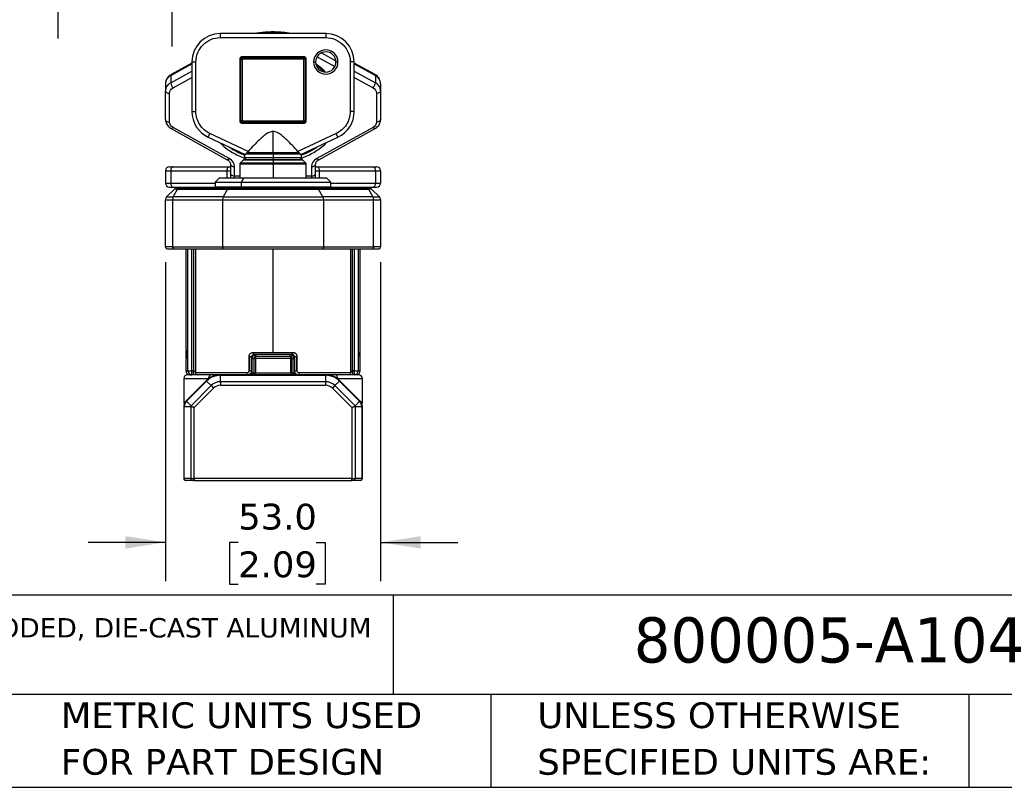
# Model space of a CAD drawing. Header units: millimetres. Extents: x 25 to 1092, y 25 to 838.
# Tile 57 of 81: x 500 to 824, y 25 to 277. Entities that reach past the tile are written whole.
import ezdxf

# ---------------------------------------------------------------- set-up
doc = ezdxf.new("R2010")
doc.units = ezdxf.units.MM
doc.header["$LTSCALE"] = 4
doc.linetypes.add('SLD-Solid', pattern=[0])
doc.layers.add('DIMENSIONS', color=140, linetype='SLD-Solid', lineweight=25)
doc.layers.add('TEXT', color=140, linetype='SLD-Solid', lineweight=25)
doc.styles.add('SLDTEXTSTYLE0', font='VERDANA.TTF')
doc.dimstyles.new('SLDDIMSTYLE6', dxfattribs={"dimtxt": 8.632031, "dimasz": 13.208, "dimexe": 0, "dimexo": 0.0625, "dimgap": 2.158008, "dimtad": 0, "dimtih": 1, "dimtoh": 1, "dimlfac": 0.75, "dimrnd": 1e-09, "dimzin": 4, "dimdsep": 46, "dimtxsty": 'SLDTEXTSTYLE0', "dimsah": 1, "dimcen": 0.09, "dimadec": 0, "dimazin": 1, "dimtfac": 1, "dimtmove": 0, "dimatfit": 0, "dimfxl": 0, "dimfrac": 2, "dimtolj": 1, "dimtzin": 12, "dimarcsym": 0})

# ---------------------------------------------------------------- blocks, each defined once
blk = doc.blocks.new('SW_NOTE_0')
at = {"layer": 'TEXT', "color": 0, "insert": (0, 8.07), "char_height": 6.35, "attachment_point": 1, "style": 'SLDTEXTSTYLE0'}
blk.add_mtext('IDEM SKORPION SERIES TRAPPED KEY INTERLOCK SYSTEM, ROTARY KEY, 3 GATES, WHOLE BODY, A104 CODED, DIE-CAST ALUMINUM ', dxfattribs=at)
blk = doc.blocks.new('SW_NOTE_0_2')
at = {"layer": 'TEXT', "color": 0, "char_height": 8.4667, "attachment_point": 1, "style": 'SLDTEXTSTYLE0'}
for s, insert in [('UNLESS OTHERWISE ', (0, 10.75)), ('SPECIFIED UNITS ARE:', (0, -4.54))]:
    blk.add_mtext(s, dxfattribs=dict(at, insert=insert))
blk = doc.blocks.new('SW_NOTE_0_6')
at = {"layer": 'TEXT', "color": 0, "char_height": 8.4667, "attachment_point": 1, "style": 'SLDTEXTSTYLE0'}
for s, insert in [('METRIC UNITS USED ', (0, 10.75)), ('FOR PART DESIGN', (0, -4.54))]:
    blk.add_mtext(s, dxfattribs=dict(at, insert=insert))
blk = doc.blocks.new('_D_20')
at = {"layer": 'DIMENSIONS'}
for p, q in [((512.97, 333.94), (512.97, 359.34)), ((452.95, 333.94), (525.67, 333.94)), ((500.14, 316.76), (497.24, 316.76)), ((497.24, 316.76), (497.24, 303.04)), ((525.79, 316.76), (528.69, 316.76)), ((528.69, 316.76), (528.69, 303.04)), ((497.24, 303.04), (500.14, 303.04)), ((528.69, 303.04), (525.79, 303.04)), ((454.74, 296.6), (525.67, 296.6)), ((512.97, 296.6), (512.97, 271.2))]:
    blk.add_line(p, q, dxfattribs=at)
for points in [[(512.97, 333.94), (515, 347.14), (510.94, 347.14)], [(512.97, 296.6), (510.94, 283.39), (515, 283.39)]]:
    blk.add_solid(points, dxfattribs=at)
at = {"layer": 'DIMENSIONS', "char_height": 8.467, "attachment_point": 1, "style": 'SLDTEXTSTYLE0'}
for s, insert in [('28.0', (500.14, 329.45)), ('1.10', (500.14, 313.79))]:
    blk.add_mtext(s, dxfattribs=dict(at, insert=insert))
blk = doc.blocks.new('_D_21')
at = {"layer": 'DIMENSIONS'}
for p, q in [((550.33, 336.6), (550.33, 362)), ((454.74, 336.6), (563.03, 336.6)), ((537.51, 316.76), (534.61, 316.76)), ((534.61, 316.76), (534.61, 303.04)), ((563.16, 316.76), (566.06, 316.76)), ((566.06, 316.76), (566.06, 303.04)), ((534.61, 303.04), (537.51, 303.04)), ((566.06, 303.04), (563.16, 303.04)), ((454.74, 293.94), (563.03, 293.94)), ((550.33, 293.94), (550.33, 268.54))]:
    blk.add_line(p, q, dxfattribs=at)
for points in [[(550.33, 336.6), (552.36, 349.81), (548.3, 349.81)], [(550.33, 293.94), (548.3, 280.73), (552.36, 280.73)]]:
    blk.add_solid(points, dxfattribs=at)
at = {"layer": 'DIMENSIONS', "char_height": 8.467, "attachment_point": 1, "style": 'SLDTEXTSTYLE0'}
for s, insert in [('32.0', (537.51, 329.45)), ('1.26', (537.51, 313.79))]:
    blk.add_mtext(s, dxfattribs=dict(at, insert=insert))
blk = doc.blocks.new('_D_30')
at = {"layer": 'DIMENSIONS'}
for p, q in [((548.28, 197.71), (548.28, 93.09)), ((618.95, 197.71), (618.95, 93.09)), ((548.28, 105.79), (522.88, 105.79)), ((572.16, 105.79), (569.26, 105.79)), ((569.26, 105.79), (569.26, 92.07)), ((597.81, 105.79), (600.71, 105.79)), ((600.71, 105.79), (600.71, 92.07)), ((618.95, 105.79), (644.35, 105.79)), ((569.26, 92.07), (572.16, 92.07)), ((600.71, 92.07), (597.81, 92.07))]:
    blk.add_line(p, q, dxfattribs=at)
for points in [[(548.28, 105.79), (535.07, 107.82), (535.07, 103.75)], [(618.95, 105.79), (632.15, 103.75), (632.15, 107.82)]]:
    blk.add_solid(points, dxfattribs=at)
at = {"layer": 'DIMENSIONS', "char_height": 8.467, "attachment_point": 1, "style": 'SLDTEXTSTYLE0'}
for s, insert in [('53.0', (572.16, 118.47)), ('2.09', (572.16, 102.82))]:
    blk.add_mtext(s, dxfattribs=dict(at, insert=insert))

msp = doc.modelspace()

# ---------------------------------------------------------------- linework, layer by layer
for p, q in [((600.947, 272.788), (566.28, 272.788)), ((566.28, 272.788), (566.28, 271.455)), ((600.947, 272.788), (600.947, 271.455)), ((566.28, 271.455), (600.947, 271.455)), ((593.747, 265.188), (573.48, 265.188)), ((573.48, 264.788), (573.48, 265.188)), ((593.747, 264.788), (593.747, 265.188)), ((599.501, 266.459), (604.26, 263.822)), ((550.006, 259.029), (556.947, 262.875)), ((556.947, 263.1), (550.118, 259.316)), ((556.947, 263.455), (556.947, 247.193)), ((556.947, 263.455), (558.28, 263.455)), ((558.28, 247.193), (558.28, 263.455)), ((572.68, 264.388), (572.68, 244.122)), ((573.08, 264.388), (572.68, 264.388)), ((573.08, 244.122), (573.08, 264.388)), ((573.08, 264.388), (573.48, 264.388)), ((573.48, 264.788), (593.747, 264.788)), ((573.48, 264.388), (573.48, 264.788)), ((573.48, 264.388), (573.48, 244.122)), ((593.747, 264.388), (573.48, 264.388)), ((593.747, 264.788), (593.747, 264.388)), ((593.747, 264.388), (594.147, 264.388)), ((593.747, 244.122), (593.747, 264.388)), ((594.147, 264.388), (594.147, 244.122)), ((594.147, 264.388), (594.547, 264.388)), ((594.547, 244.122), (594.547, 264.388)), ((596.947, 263.455), (597.613, 263.455)), ((598.077, 265.151), (603.906, 261.921)), ((604.28, 263.455), (604.947, 263.455)), ((608.947, 263.455), (608.947, 247.193)), ((610.28, 263.455), (608.947, 263.455)), ((610.28, 247.193), (610.28, 263.455)), ((617.109, 259.316), (610.28, 263.1)), ((610.28, 262.875), (617.221, 259.029)), ((550.006, 256.64), (556.947, 260.486)), ((550.006, 259.029), (550.006, 256.64)), ((610.28, 260.486), (617.221, 256.64)), ((617.221, 259.029), (617.221, 256.64)), ((548.28, 256.39), (548.28, 254.001)), ((550.764, 254.964), (556.947, 258.39)), ((610.28, 258.39), (616.463, 254.964)), ((618.947, 256.39), (618.947, 254.001)), ((548.28, 244.534), (548.28, 254.001)), ((549.613, 243.738), (549.613, 253.204)), ((617.613, 253.204), (617.613, 243.738)), ((618.947, 254.001), (618.947, 244.534)), ((556.947, 247.193), (558.28, 247.193)), ((610.28, 247.193), (608.947, 247.193)), ((573.08, 244.122), (572.68, 244.122)), ((573.48, 244.122), (573.08, 244.122)), ((573.48, 243.722), (573.48, 244.122)), ((573.48, 244.122), (593.747, 244.122)), ((593.747, 243.722), (573.48, 243.722)), ((573.48, 243.722), (573.48, 243.322)), ((573.48, 243.322), (593.747, 243.322)), ((593.747, 244.122), (593.747, 243.722)), ((594.147, 244.122), (593.747, 244.122)), ((593.747, 243.322), (593.747, 243.722)), ((594.147, 244.122), (594.547, 244.122)), ((550.118, 241.608), (568.567, 231.385)), ((569.213, 231.755), (550.764, 241.978)), ((562.336, 238.735), (562.899, 239.943)), ((575.463, 234.084), (562.899, 239.943)), ((583.613, 233.641), (583.613, 240.605)), ((604.328, 239.943), (591.763, 234.084)), ((616.463, 241.978), (598.014, 231.755)), ((598.66, 231.385), (617.109, 241.608)), ((604.891, 238.735), (604.328, 239.943)), ((562.336, 238.735), (574.497, 233.064)), ((592.73, 233.064), (604.891, 238.735)), ((574.28, 233.165), (574.28, 232.122)), ((583.613, 233.212), (574.687, 233.212)), ((583.613, 233.641), (575.01, 233.641)), ((592.217, 233.641), (583.613, 233.641)), ((592.54, 233.212), (583.613, 233.212)), ((583.613, 233.212), (583.613, 232.122)), ((592.947, 232.122), (592.947, 233.165)), ((569.219, 231.751), (569.213, 231.755)), ((569.613, 229.908), (569.613, 226.811)), ((572.68, 229.956), (572.68, 225.322)), ((583.613, 229.956), (572.68, 229.956)), ((573.896, 231.338), (572.797, 230.239)), ((583.613, 230.239), (572.797, 230.239)), ((573.896, 231.338), (583.613, 231.338)), ((574.28, 232.122), (583.613, 232.122)), ((583.613, 232.122), (583.613, 231.455)), ((583.613, 232.122), (592.947, 232.122)), ((583.613, 231.455), (583.613, 231.338)), ((583.613, 231.338), (583.613, 230.239)), ((583.613, 231.338), (593.331, 231.338)), ((583.613, 230.239), (583.613, 229.956)), ((594.43, 230.239), (583.613, 230.239)), ((583.613, 229.956), (583.613, 225.322)), ((594.547, 229.956), (583.613, 229.956)), ((594.43, 230.239), (593.331, 231.338)), ((594.547, 225.322), (594.547, 229.956)), ((597.613, 226.811), (597.613, 229.908)), ((598.014, 231.755), (598.007, 231.751)), ((548.28, 227.722), (550.006, 227.722)), ((548.28, 227.722), (548.28, 223.722)), ((550.006, 227.722), (568.455, 227.722)), ((550.006, 227.722), (550.006, 223.722)), ((550.764, 229.055), (569.213, 229.055)), ((568.455, 227.722), (569.613, 227.722)), ((568.455, 227.722), (568.455, 225.322)), ((569.213, 229.055), (569.613, 229.055)), ((570.947, 226.015), (570.947, 229.112)), ((596.28, 229.112), (596.28, 226.015)), ((597.613, 229.055), (598.014, 229.055)), ((597.613, 227.722), (598.772, 227.722)), ((598.014, 229.055), (616.463, 229.055)), ((598.772, 227.722), (617.221, 227.722)), ((598.772, 227.722), (598.772, 225.322)), ((617.221, 227.722), (617.221, 223.722)), ((617.221, 227.722), (618.947, 227.722)), ((618.947, 227.722), (618.947, 223.722)), ((548.28, 223.722), (550.006, 223.722)), ((550.006, 223.722), (564.613, 223.722)), ((565.947, 225.322), (564.613, 223.988)), ((564.613, 223.988), (564.613, 222.522)), ((564.613, 223.988), (573.279, 223.988)), ((574.004, 225.322), (565.947, 225.322)), ((572.68, 226.015), (570.947, 226.015)), ((570.947, 225.322), (570.947, 226.015)), ((573.279, 223.988), (574.004, 225.322)), ((573.279, 223.988), (602.613, 223.988)), ((573.279, 222.522), (573.279, 223.988)), ((601.28, 225.322), (574.004, 225.322)), ((596.28, 226.015), (594.547, 226.015)), ((596.28, 226.015), (596.28, 225.322)), ((602.613, 223.988), (601.28, 225.322)), ((602.613, 222.522), (602.613, 223.988)), ((602.613, 223.722), (617.221, 223.722)), ((617.221, 223.722), (618.947, 223.722)), ((551.223, 221.731), (548.671, 219.179)), ((550.764, 222.388), (564.636, 222.388)), ((550.817, 219.179), (552.261, 221.731)), ((552.261, 221.731), (551.223, 221.731)), ((552.261, 221.731), (568.685, 221.731)), ((552.794, 222.122), (569.218, 222.122)), ((564.613, 222.522), (573.279, 222.522)), ((568.685, 221.731), (567.241, 219.179)), ((568.685, 221.731), (598.542, 221.731)), ((573.279, 222.522), (602.613, 222.522)), ((596.28, 222.283), (596.28, 222.122)), ((598.009, 222.122), (614.432, 222.122)), ((599.986, 219.179), (598.542, 221.731)), ((598.542, 221.731), (614.966, 221.731)), ((602.591, 222.388), (616.463, 222.388)), ((614.966, 221.731), (616.41, 219.179)), ((616.004, 221.731), (614.966, 221.731)), ((618.556, 219.179), (616.004, 221.731)), ((548.28, 218.236), (550.596, 218.236)), ((548.28, 202.788), (548.28, 218.236)), ((548.671, 219.179), (550.817, 219.179)), ((550.596, 218.236), (567.02, 218.236)), ((550.596, 218.236), (550.596, 202.788)), ((567.241, 219.179), (550.817, 219.179)), ((567.02, 218.236), (600.207, 218.236)), ((567.02, 218.236), (567.02, 202.788)), ((567.241, 219.179), (599.986, 219.179)), ((616.41, 219.179), (599.986, 219.179)), ((600.207, 218.236), (600.207, 202.788)), ((600.207, 218.236), (616.63, 218.236)), ((616.41, 219.179), (618.556, 219.179)), ((616.63, 202.788), (616.63, 218.236)), ((616.63, 218.236), (618.947, 218.236)), ((618.947, 218.236), (618.947, 202.788)), ((550.596, 202.788), (548.28, 202.788)), ((550.596, 202.788), (567.02, 202.788)), ((550.974, 202.122), (567.397, 202.122)), ((554.947, 202.122), (554.947, 170.047)), ((555.646, 162.122), (555.646, 202.122)), ((556.947, 162.122), (556.947, 202.122)), ((557.477, 202.122), (557.477, 162.122)), ((558.115, 202.122), (558.115, 161.455)), ((567.02, 202.788), (600.207, 202.788)), ((583.613, 168.122), (583.613, 202.122)), ((599.83, 202.122), (616.253, 202.122)), ((600.207, 202.788), (616.63, 202.788)), ((609.112, 161.455), (609.112, 202.122)), ((609.75, 162.122), (609.75, 202.122)), ((610.28, 202.122), (610.28, 162.122)), ((611.581, 202.122), (611.581, 162.122)), ((612.28, 170.048), (612.28, 202.122)), ((618.947, 202.788), (616.63, 202.788)), ((554.947, 168.788), (554.947, 166.122)), ((612.28, 166.122), (612.28, 168.788)), ((575.75, 162.122), (575.75, 166.788)), ((575.75, 166.788), (575.947, 166.788)), ((575.947, 166.788), (576.613, 166.788)), ((575.947, 162.122), (575.947, 166.788)), ((576.613, 162.122), (576.613, 166.788)), ((576.808, 161.455), (576.808, 166.122)), ((576.808, 166.122), (577.28, 166.122)), ((577.118, 168.122), (583.613, 168.122)), ((577.801, 166.122), (577.28, 166.122)), ((577.28, 166.122), (577.28, 161.455)), ((589.425, 166.122), (577.801, 166.122)), ((577.801, 166.122), (577.801, 161.455)), ((583.613, 168.122), (590.109, 168.122)), ((589.425, 161.455), (589.425, 166.122)), ((589.947, 166.122), (589.425, 166.122)), ((589.947, 161.455), (589.947, 166.122)), ((589.947, 166.122), (590.419, 166.122)), ((590.419, 166.122), (590.419, 161.455)), ((590.613, 166.788), (591.28, 166.788)), ((590.613, 166.788), (590.613, 162.122)), ((591.477, 166.788), (591.28, 166.788)), ((591.28, 166.788), (591.28, 162.122)), ((591.477, 166.788), (591.477, 162.122)), ((554.947, 164.863), (554.947, 162.122)), ((554.947, 162.122), (555.646, 162.122)), ((555.646, 162.122), (556.947, 162.122)), ((556.947, 160.788), (556.947, 162.122)), ((557.477, 162.122), (556.947, 162.122)), ((557.477, 160.788), (557.477, 162.122)), ((575.947, 162.122), (575.75, 162.122)), ((575.947, 162.122), (576.613, 162.122)), ((590.613, 162.122), (591.28, 162.122)), ((591.28, 162.122), (591.477, 162.122)), ((609.75, 162.122), (609.75, 160.788)), ((610.28, 162.122), (609.75, 162.122)), ((610.28, 162.122), (610.28, 160.788)), ((610.28, 162.122), (611.581, 162.122)), ((611.581, 162.122), (612.28, 162.122)), ((612.28, 162.122), (612.28, 164.863)), ((554.28, 159.455), (554.28, 151.455)), ((562.375, 159.455), (554.28, 159.455)), ((561.661, 158.836), (555.061, 152.236)), ((555.187, 152.11), (561.787, 158.709)), ((575.066, 161.455), (558.115, 161.455)), ((561.661, 158.836), (561.787, 158.709)), ((561.787, 158.709), (563.274, 157.222)), ((566.243, 160.788), (565.725, 160.788)), ((566.375, 160.788), (566.375, 160.61)), ((600.852, 160.788), (566.375, 160.788)), ((566.375, 158.506), (566.375, 160.61)), ((566.375, 160.61), (600.852, 160.61)), ((566.375, 158.506), (566.375, 157.352)), ((600.852, 158.506), (566.375, 158.506)), ((576.414, 161.455), (576.808, 161.455)), ((576.808, 161.455), (577.28, 161.455)), ((577.28, 161.455), (577.801, 161.455)), ((577.801, 161.455), (589.425, 161.455)), ((589.425, 161.455), (589.947, 161.455)), ((589.947, 161.455), (590.419, 161.455)), ((590.419, 161.455), (590.813, 161.455)), ((609.112, 161.455), (592.16, 161.455)), ((600.852, 160.788), (600.852, 160.61)), ((600.852, 160.61), (600.852, 158.506)), ((600.852, 158.506), (600.852, 157.352)), ((601.502, 160.788), (600.984, 160.788)), ((603.953, 157.222), (605.44, 158.709)), ((612.947, 159.455), (604.852, 159.455)), ((605.566, 158.836), (605.44, 158.709)), ((605.44, 158.709), (612.039, 152.11)), ((612.166, 152.236), (605.566, 158.836)), ((612.947, 151.453), (612.947, 159.455)), ((563.274, 157.222), (556.675, 150.623)), ((557.717, 150.032), (564.091, 156.406)), ((563.274, 157.222), (564.091, 156.406)), ((566.375, 157.352), (600.852, 157.352)), ((603.953, 157.222), (603.136, 156.406)), ((603.136, 156.406), (609.51, 150.032)), ((610.552, 150.623), (603.953, 157.222)), ((555.061, 152.236), (555.187, 152.11)), ((556.675, 150.623), (555.187, 152.11)), ((612.039, 152.11), (610.552, 150.623)), ((612.039, 152.11), (612.166, 152.236)), ((554.28, 150.35), (554.28, 126.788)), ((554.28, 150.35), (554.459, 150.35)), ((554.459, 150.35), (556.562, 150.35)), ((554.459, 126.788), (554.459, 150.35)), ((556.562, 150.35), (556.562, 126.788)), ((557.717, 126.788), (557.717, 150.032)), ((609.51, 150.032), (609.51, 126.788)), ((610.665, 126.788), (610.665, 150.35)), ((610.665, 150.35), (612.768, 150.35)), ((612.768, 150.35), (612.768, 126.788)), ((612.768, 150.35), (612.947, 150.35)), ((612.947, 126.788), (612.947, 150.35)), ((554.28, 126.788), (554.459, 126.788)), ((556.562, 126.788), (554.459, 126.788)), ((556.562, 126.788), (557.717, 126.788)), ((609.51, 126.788), (557.717, 126.788)), ((557.717, 126.788), (557.717, 126.122)), ((609.51, 126.788), (610.665, 126.788)), ((609.51, 126.122), (609.51, 126.788)), ((612.768, 126.788), (610.665, 126.788)), ((612.947, 126.788), (612.768, 126.788)), ((557.139, 126.122), (555.036, 126.122)), ((557.717, 126.122), (609.51, 126.122)), ((612.191, 126.122), (610.088, 126.122))]:
    msp.add_line(p, q)
at = {"flags": 128}
for points in [[(548.28, 254.001), (548.306, 253.845), (548.382, 253.696), (548.505, 253.558), (548.671, 253.437), (548.873, 253.338), (549.103, 253.265), (549.353, 253.219), (549.613, 253.204)], [(618.947, 254.001), (618.921, 253.845), (618.845, 253.696), (618.722, 253.558), (618.556, 253.437), (618.354, 253.338), (618.124, 253.265), (617.874, 253.219), (617.613, 253.204)], [(548.28, 244.534), (548.306, 244.379), (548.382, 244.229), (548.505, 244.092), (548.671, 243.971), (548.873, 243.872), (549.103, 243.798), (549.353, 243.753), (549.613, 243.738)], [(618.947, 244.534), (618.921, 244.379), (618.845, 244.229), (618.722, 244.092), (618.556, 243.971), (618.354, 243.872), (618.124, 243.798), (617.874, 243.753), (617.613, 243.738)], [(550.12, 241.607), (550.134, 241.6), (550.228, 241.589), (550.343, 241.623), (550.474, 241.702), (550.616, 241.822), (550.764, 241.978)], [(617.108, 241.608), (617.093, 241.6), (616.999, 241.589), (616.884, 241.623), (616.753, 241.702), (616.61, 241.822), (616.463, 241.978)], [(568.567, 231.385), (568.583, 231.378), (568.677, 231.366), (568.792, 231.401), (568.923, 231.479), (569.065, 231.599), (569.213, 231.755)], [(569.219, 231.751), (569.072, 231.595), (568.93, 231.475), (568.799, 231.397), (568.684, 231.363), (568.59, 231.374), (568.574, 231.381)], [(569.613, 229.908), (569.639, 229.753), (569.715, 229.603), (569.838, 229.466), (570.004, 229.345), (570.206, 229.246), (570.437, 229.172), (570.687, 229.127), (570.947, 229.112)], [(596.28, 229.112), (596.54, 229.127), (596.79, 229.172), (597.021, 229.246), (597.223, 229.345), (597.389, 229.466), (597.512, 229.603), (597.588, 229.753), (597.613, 229.908)], [(598.65, 231.38), (598.637, 231.374), (598.543, 231.363), (598.428, 231.397), (598.297, 231.475), (598.155, 231.595), (598.007, 231.751)], [(598.014, 231.755), (598.162, 231.599), (598.304, 231.479), (598.435, 231.401), (598.55, 231.366), (598.644, 231.378), (598.66, 231.385)], [(550.764, 229.055), (550.616, 229.029), (550.474, 228.953), (550.343, 228.83), (550.228, 228.664), (550.134, 228.462), (550.064, 228.232), (550.021, 227.982), (550.006, 227.722)], [(569.213, 229.055), (569.065, 229.029), (568.923, 228.953), (568.792, 228.83), (568.677, 228.664), (568.583, 228.462), (568.513, 228.232), (568.47, 227.982), (568.455, 227.722)], [(570.947, 226.015), (570.687, 226.03), (570.437, 226.075), (570.206, 226.149), (570.004, 226.248), (569.838, 226.369), (569.715, 226.506), (569.639, 226.656), (569.613, 226.811)], [(596.28, 226.015), (596.54, 226.03), (596.79, 226.075), (597.021, 226.149), (597.223, 226.248), (597.389, 226.369), (597.512, 226.506), (597.588, 226.656), (597.613, 226.811)], [(598.014, 229.055), (598.162, 229.029), (598.304, 228.953), (598.435, 228.83), (598.55, 228.664), (598.644, 228.462), (598.714, 228.232), (598.757, 227.982), (598.772, 227.722)], [(616.463, 229.055), (616.61, 229.029), (616.753, 228.953), (616.884, 228.83), (616.999, 228.664), (617.093, 228.462), (617.163, 228.232), (617.206, 227.982), (617.221, 227.722)], [(550.006, 223.722), (550.021, 223.461), (550.064, 223.211), (550.134, 222.981), (550.228, 222.779), (550.343, 222.613), (550.474, 222.49), (550.616, 222.414), (550.764, 222.388)], [(617.221, 223.722), (617.206, 223.461), (617.163, 223.211), (617.093, 222.981), (616.999, 222.779), (616.884, 222.613), (616.753, 222.49), (616.61, 222.414), (616.463, 222.388)], [(573.497, 222.122), (573.454, 222.129), (573.413, 222.152), (573.376, 222.189), (573.343, 222.239), (573.316, 222.299), (573.296, 222.369), (573.283, 222.444), (573.279, 222.522)], [(550.596, 202.788), (550.604, 202.658), (550.625, 202.533), (550.66, 202.418), (550.707, 202.317), (550.764, 202.234), (550.829, 202.172), (550.9, 202.134), (550.974, 202.122)], [(567.02, 202.788), (567.027, 202.658), (567.049, 202.533), (567.083, 202.418), (567.13, 202.317), (567.188, 202.234), (567.253, 202.172), (567.323, 202.134), (567.397, 202.122)], [(600.207, 202.788), (600.2, 202.658), (600.178, 202.533), (600.143, 202.418), (600.096, 202.317), (600.039, 202.234), (599.974, 202.172), (599.903, 202.134), (599.83, 202.122)], [(616.63, 202.788), (616.623, 202.658), (616.602, 202.533), (616.567, 202.418), (616.52, 202.317), (616.463, 202.234), (616.398, 202.172), (616.327, 202.134), (616.253, 202.122)], [(575.28, 160.788), (575.238, 160.801), (575.198, 160.839), (575.161, 160.901), (575.129, 160.984), (575.102, 161.085), (575.083, 161.2), (575.071, 161.325), (575.066, 161.455)], [(592.16, 161.455), (592.156, 161.325), (592.144, 161.2), (592.124, 161.085), (592.098, 160.984), (592.065, 160.901), (592.029, 160.839), (591.988, 160.801), (591.947, 160.788)]]:
    msp.add_lwpolyline(points, dxfattribs=at)
for centre, radius, start, end in [((566.28, 263.455), 9.333, 90, 180), ((583.613, 239.884), 33.159, 82.88549, 97.11451), ((600.947, 263.455), 9.333, 0, 90), ((600.947, 263.455), 3.333, 0, 180), ((573.48, 264.388), 0.4, 90, 180), ((593.747, 264.388), 0.4, 0, 90), ((600.947, 263.455), 3.333, 180, 0), ((551.368, 256.254), 3.091, 116.14143, 177.48556), ((550.306, 259.077), 0.304, 128.2747, 189.13276), ((616.921, 259.077), 0.304, 350.86724, 51.7253), ((615.859, 256.254), 3.091, 2.51444, 63.85857), ((551.368, 253.865), 3.091, 116.14143, 177.48556), ((553.068, 257.015), 3.084, 186.9802, 221.68164), ((614.159, 257.015), 3.084, 318.31836, 353.0198), ((615.859, 253.865), 3.091, 2.51444, 63.85857), ((566.28, 247.193), 9.333, 180, 245), ((600.947, 247.193), 9.333, 295, 0), ((573.48, 244.122), 0.4, 180, 270), ((593.747, 244.122), 0.4, 270, 0), ((582.392, 254.655), 23.227, 235.46076, 249.55757), ((584.834, 254.655), 23.227, 290.44243, 304.53924), ((573.08, 229.956), 0.4, 135, 180), ((574.179, 231.055), 0.4, 90, 135), ((574.947, 232.122), 0.667, 180, 270), ((592.28, 232.122), 0.667, 270, 0), ((593.048, 231.055), 0.4, 45, 90), ((594.147, 229.956), 0.4, 360, 45), ((549.613, 227.722), 1.333, 90, 180), ((617.613, 227.722), 1.333, 0, 90), ((549.613, 223.722), 1.333, 180, 270), ((617.613, 223.722), 1.333, 270, 0), ((552.166, 220.788), 1.333, 90, 135), ((552.864, 221.468), 0.658, 96.04463, 156.38075), ((565.013, 222.522), 0.4, 180, 270), ((569.287, 221.468), 0.658, 96.04463, 156.38075), ((597.94, 221.468), 0.658, 23.61925, 83.95537), ((602.213, 222.522), 0.4, 270, 0), ((614.363, 221.468), 0.658, 23.61925, 83.95537), ((615.061, 220.788), 1.333, 45, 90), ((549.613, 218.236), 1.333, 135, 180), ((552.552, 218.275), 1.955, 152.47724, 181.14798), ((568.975, 218.275), 1.955, 152.47724, 181.14798), ((598.252, 218.275), 1.955, 358.85202, 27.52276), ((614.675, 218.275), 1.955, 358.85202, 27.52276), ((617.613, 218.236), 1.333, 0, 45), ((548.947, 202.788), 0.667, 180, 270), ((618.28, 202.788), 0.667, 270, 0), ((577.924, 167.965), 0.821, 168.99276, 218.38734), ((577.947, 166.122), 0.667, 90, 180), ((577.28, 167.298), 0.839, 322.6168, 10.81347), ((589.947, 167.298), 0.839, 169.18653, 217.3832), ((589.28, 166.122), 0.667, 0, 90), ((589.303, 167.965), 0.821, 321.61266, 11.00724), ((556.28, 162.122), 1.333, 180, 270), ((556.963, 162.106), 1.317, 179.30141, 269.28395), ((610.264, 162.106), 1.317, 270.71605, 0.69859), ((610.947, 162.122), 1.333, 270, 0), ((555.613, 159.455), 1.333, 90, 180), ((558.767, 161.441), 0.653, 178.74634, 268.68892), ((566.375, 154.122), 6.667, 90, 135), ((566.375, 154.122), 6.488, 90, 135), ((563.559, 159.614), 1.195, 100.5615, 187.62624), ((566.375, 154.122), 4.385, 90, 135), ((576.613, 161.455), 0.667, 270, 0), ((576.928, 161.296), 0.888, 325.11105, 10.29842), ((590.299, 161.296), 0.888, 169.70158, 214.88895), ((590.613, 161.455), 0.667, 180, 270), ((600.852, 154.122), 6.667, 45, 90), ((600.852, 154.122), 6.488, 45, 90), ((600.852, 154.122), 4.385, 45, 90), ((603.668, 159.614), 1.195, 352.37376, 79.4385), ((608.46, 161.441), 0.653, 271.31108, 1.25366), ((611.613, 159.455), 1.333, 0, 90), ((556.947, 150.35), 2.667, 135, 180), ((556.947, 150.35), 2.488, 135, 180), ((610.28, 150.35), 2.488, 0, 45), ((610.28, 150.35), 2.667, 0, 45), ((554.947, 126.788), 0.667, 180, 270), ((555.084, 126.747), 0.627, 176.18874, 265.59805), ((557.187, 126.747), 0.627, 176.18874, 265.59805), ((610.04, 126.747), 0.627, 274.40195, 3.81126), ((612.143, 126.747), 0.627, 274.40195, 3.81126), ((612.28, 126.788), 0.667, 270, 0)]:
    msp.add_arc(centre, radius, start, end)
for points, knots in [([(583.613, 273.307), (582.752, 273.29), (581.54, 273.265), (579.762, 273.087), (578.698, 272.957), (577.995, 272.816), (577.854, 272.788)], [0, 0, 0, 0, 0.4449555, 0.62560073, 0.92517624, 1, 1, 1, 1]), ([(589.338, 272.788), (589.065, 272.841), (588.325, 272.984), (587.065, 273.133), (585.429, 273.278), (584.266, 273.297), (583.613, 273.307)], [0, 0, 0, 0, 0.1455266, 0.3953385, 0.6611457, 1, 1, 1, 1]), ([(558.28, 263.455), (558.28, 265.577), (559.123, 267.612), (562.123, 270.612), (564.158, 271.455), (566.28, 271.455)], [0, 0, 0, 0, 0.5, 0.5, 1, 1, 1, 1]), ([(600.947, 271.455), (603.068, 271.455), (605.103, 270.612), (608.104, 267.612), (608.947, 265.577), (608.947, 263.455)], [0, 0, 0, 0, 0.5, 0.5, 1, 1, 1, 1]), ([(604.947, 263.455), (604.947, 265.663), (603.154, 267.455), (598.739, 267.455), (596.947, 265.663), (596.947, 263.455)], [0, 0, 0, 0, 0.5, 0.5, 1, 1, 1, 1]), ([(596.947, 263.455), (596.947, 261.247), (598.739, 259.455), (603.154, 259.455), (604.947, 261.247), (604.947, 263.455)], [0, 0, 0, 0, 0.5, 0.5, 1, 1, 1, 1]), ([(600.856, 260.126), (600.465, 260.535), (599.599, 261.44), (598.483, 262.245), (597.799, 262.643), (597.746, 262.674)], [0, 0, 0, 0, 0.4318487, 0.9557919, 1, 1, 1, 1]), ([(597.915, 262.161), (597.98, 262.12), (598.564, 261.751), (599.372, 261.118), (600.048, 260.484), (600.296, 260.252)], [0, 0, 0, 0, 0.0738887, 0.6600725, 1, 1, 1, 1]), ([(550.123, 259.307), (549.971, 259.22), (549.608, 259.012), (549.121, 258.56), (548.674, 257.964), (548.385, 257.257), (548.251, 256.71), (548.287, 256.419), (548.291, 256.391)], [0, 0, 0, 0, 0.1402838, 0.3354407, 0.5396482, 0.752665, 0.9761973, 1, 1, 1, 1]), ([(618.936, 256.389), (618.922, 256.644), (618.893, 257.17), (618.578, 257.92), (618.094, 258.581), (617.583, 259.046), (617.218, 259.239), (617.098, 259.301)], [0, 0, 0, 0, 0.2145841, 0.442538, 0.6704985, 0.8925642, 1, 1, 1, 1]), ([(562.899, 239.943), (561.519, 240.586), (560.351, 241.611), (558.715, 244.179), (558.28, 245.671), (558.28, 247.193)], [0, 0, 0, 0, 0.5, 0.5, 1, 1, 1, 1]), ([(608.947, 247.193), (608.947, 245.671), (608.512, 244.179), (606.876, 241.611), (605.708, 240.586), (604.328, 239.943)], [0, 0, 0, 0, 0.5, 0.5, 1, 1, 1, 1]), ([(548.291, 244.535), (548.305, 244.28), (548.334, 243.754), (548.648, 243.004), (549.133, 242.343), (549.644, 241.877), (550.009, 241.685), (550.128, 241.622)], [0, 0, 0, 0, 0.2145754, 0.4425331, 0.6704974, 0.8925667, 1, 1, 1, 1]), ([(617.103, 241.617), (617.255, 241.704), (617.619, 241.912), (618.106, 242.364), (618.553, 242.96), (618.842, 243.666), (618.976, 244.213), (618.94, 244.504), (618.936, 244.532)], [0, 0, 0, 0, 0.1402894, 0.3354469, 0.5396549, 0.7526723, 0.9762052, 1, 1, 1, 1]), ([(583.613, 240.605), (583.387, 240.605), (583.166, 240.578), (582.732, 240.477), (582.518, 240.403), (581.904, 240.137), (581.525, 239.903), (580.794, 239.387), (580.448, 239.107), (579.778, 238.528), (579.452, 238.228), (578.493, 237.311), (577.876, 236.677), (576.658, 235.392), (576.059, 234.741), (575.463, 234.084)], [0, 0, 0, 0, 0.0625, 0.0625, 0.125, 0.125, 0.25, 0.25, 0.375, 0.375, 0.5, 0.5, 0.75, 0.75, 1, 1, 1, 1]), ([(591.763, 234.084), (591.168, 234.74), (590.569, 235.392), (589.35, 236.678), (588.731, 237.314), (587.772, 238.231), (587.447, 238.53), (586.78, 239.106), (586.438, 239.383), (585.719, 239.892), (585.342, 240.127), (584.718, 240.399), (584.506, 240.474), (584.068, 240.577), (583.841, 240.605), (583.613, 240.605)], [0, 0, 0, 0, 0.25, 0.25, 0.5, 0.5, 0.625, 0.625, 0.75, 0.75, 0.875, 0.875, 0.9375, 0.9375, 1, 1, 1, 1]), ([(566.3, 236.886), (566.712, 236.451), (567.596, 235.516), (569.305, 234.341), (571.175, 233.24), (572.861, 232.427), (573.942, 232.048), (574.325, 231.914)], [0, 0, 0, 0, 0.1988781, 0.4268235, 0.6548387, 0.8780349, 1, 1, 1, 1]), ([(592.908, 231.916), (593.288, 232.049), (594.367, 232.428), (596.722, 233.558), (599.12, 235.147), (600.752, 236.508), (601.215, 237.018), (601.219, 237.022)], [0, 0, 0, 0, 0.1177784, 0.334549, 0.776655, 0.9979702, 1, 1, 1, 1]), ([(574.687, 233.212), (574.718, 233.271), (574.756, 233.34), (574.86, 233.489), (574.926, 233.568), (575.01, 233.641)], [0, 0, 0, 0, 0.5, 0.5, 1, 1, 1, 1]), ([(592.54, 233.212), (592.509, 233.271), (592.471, 233.34), (592.367, 233.489), (592.301, 233.568), (592.217, 233.641)], [0, 0, 0, 0, 0.5, 0.5, 1, 1, 1, 1]), ([(568.568, 231.378), (568.681, 231.312), (568.94, 231.16), (569.249, 230.86), (569.486, 230.502), (569.609, 230.181), (569.597, 229.981), (569.592, 229.907)], [0, 0, 0, 0, 0.1619938, 0.3733932, 0.6000188, 0.8528892, 1, 1, 1, 1]), ([(574.179, 231.455), (574.18, 231.455), (574.183, 231.455), (574.202, 231.455), (574.234, 231.455), (574.278, 231.455), (574.366, 231.455), (574.532, 231.455), (574.832, 231.455), (575.222, 231.455), (575.87, 231.455), (576.895, 231.455), (578.157, 231.455), (579.266, 231.455), (580.123, 231.455), (581.002, 231.455), (581.784, 231.455), (582.465, 231.455), (583.038, 231.455), (583.421, 231.455), (583.613, 231.455)], [0, 0, 0, 0, 0.023329, 0.0466187, 0.0699004, 0.0932054, 0.116565, 0.178305, 0.2400922, 0.3044063, 0.3687679, 0.5000057, 0.6312436, 0.6955577, 0.7599193, 0.8216592, 0.8834464, 0.9223112, 0.961114, 1, 1, 1, 1]), ([(583.613, 231.455), (583.729, 231.455), (583.959, 231.455), (584.303, 231.455), (584.647, 231.455), (584.99, 231.455), (585.517, 231.455), (586.224, 231.455), (587.103, 231.455), (587.961, 231.455), (589.07, 231.455), (590.332, 231.455), (591.357, 231.455), (592.005, 231.455), (592.395, 231.455), (592.695, 231.455), (592.879, 231.455), (592.983, 231.455), (593.038, 231.455), (593.044, 231.455), (593.048, 231.455)], [0, 0, 0, 0, 0.0233366, 0.0466302, 0.0699119, 0.093213, 0.1165649, 0.1783049, 0.2400921, 0.3044063, 0.3687678, 0.5000057, 0.6312436, 0.6955578, 0.7599193, 0.8216593, 0.8834465, 0.9223006, 0.9611034, 1, 1, 1, 1]), ([(597.635, 229.922), (597.631, 229.997), (597.621, 230.214), (597.768, 230.567), (598.066, 230.957), (598.376, 231.23), (598.602, 231.344), (598.661, 231.374)], [0, 0, 0, 0, 0.1517228, 0.439783, 0.6906785, 0.919347, 1, 1, 1, 1]), ([(549.613, 229.055), (549.614, 229.055), (549.616, 229.055), (549.631, 229.055), (549.654, 229.055), (549.699, 229.055), (549.778, 229.055), (549.913, 229.055), (550.082, 229.055), (550.283, 229.055), (550.509, 229.055), (550.679, 229.055), (550.764, 229.055)], [0, 0, 0, 0, 0.061656, 0.1231264, 0.1846299, 0.2463852, 0.3730858, 0.5000535, 0.6267542, 0.7537219, 0.8767948, 1, 1, 1, 1]), ([(569.613, 226.811), (569.613, 226.381), (569.613, 225.911), (569.613, 225.369), (569.613, 225.322)], [0, 0, 0, 0, 0.9130803, 1, 1, 1, 1]), ([(597.613, 225.322), (597.613, 225.369), (597.613, 225.911), (597.613, 226.381), (597.613, 226.811)], [0, 0, 0, 0, 0.0869186, 1, 1, 1, 1]), ([(616.463, 229.055), (616.506, 229.055), (616.592, 229.055), (616.713, 229.055), (616.829, 229.055), (616.977, 229.055), (617.145, 229.055), (617.314, 229.055), (617.448, 229.055), (617.543, 229.055), (617.603, 229.055), (617.61, 229.055), (617.613, 229.055)], [0, 0, 0, 0, 0.061656, 0.1231264, 0.1846299, 0.2463852, 0.3730858, 0.5000535, 0.6267542, 0.7537219, 0.8767948, 1, 1, 1, 1]), ([(569.218, 222.122), (569.363, 222.122), (569.653, 222.122), (570.095, 222.122), (570.542, 222.122), (570.995, 222.122), (571.453, 222.122), (571.916, 222.122), (572.794, 222.122), (574.112, 222.122), (575.916, 222.122), (577.778, 222.122), (580.339, 222.122), (583.613, 222.122), (586.888, 222.122), (589.449, 222.122), (591.311, 222.122), (593.115, 222.122), (594.552, 222.122), (595.66, 222.122), (596.461, 222.122), (597.246, 222.122), (597.754, 222.122), (598.009, 222.122)], [0, 0, 0, 0, 0.017169, 0.0343207, 0.0514623, 0.0686012, 0.0857446, 0.1029, 0.1200745, 0.1821681, 0.2442845, 0.3078462, 0.3714312, 0.5000022, 0.6285731, 0.6921348, 0.7557198, 0.8178134, 0.8799299, 0.9099628, 0.9399593, 0.9699587, 1, 1, 1, 1]), ([(567.397, 202.122), (572.171, 202.122), (577.824, 202.122), (589.402, 202.122), (595.056, 202.122), (599.83, 202.122)], [0, 0, 0, 0, 0.5, 0.5, 1, 1, 1, 1]), ([(554.947, 170.047), (554.947, 170.047), (554.948, 170.03), (554.954, 169.966), (554.959, 169.917), (554.97, 169.788), (554.977, 169.71), (554.991, 169.524), (554.999, 169.416), (555.015, 169.178), (555.023, 169.048), (555.038, 168.765), (555.045, 168.613), (555.063, 168.143), (555.069, 167.798), (555.069, 167.285), (555.068, 167.112), (555.062, 166.776), (555.057, 166.613), (555.045, 166.297), (555.038, 166.145), (555.024, 165.864), (555.016, 165.733), (554.999, 165.493), (554.991, 165.387), (554.977, 165.201), (554.97, 165.121), (554.959, 164.993), (554.954, 164.945), (554.948, 164.879), (554.947, 164.863), (554.947, 164.863)], [0, 0, 0, 0, 0.0625, 0.0625, 0.125, 0.125, 0.1875, 0.1875, 0.25, 0.25, 0.3125, 0.3125, 0.375, 0.375, 0.5, 0.5, 0.5625, 0.5625, 0.625, 0.625, 0.6875, 0.6875, 0.75, 0.75, 0.8125, 0.8125, 0.875, 0.875, 0.9375, 0.9375, 1, 1, 1, 1]), ([(612.28, 164.863), (612.28, 164.863), (612.279, 164.879), (612.273, 164.944), (612.268, 164.993), (612.257, 165.121), (612.25, 165.199), (612.236, 165.385), (612.227, 165.493), (612.211, 165.731), (612.203, 165.861), (612.188, 166.144), (612.182, 166.296), (612.164, 166.767), (612.157, 167.112), (612.157, 167.625), (612.159, 167.798), (612.165, 168.134), (612.17, 168.297), (612.181, 168.613), (612.188, 168.766), (612.203, 169.047), (612.211, 169.178), (612.228, 169.418), (612.235, 169.524), (612.25, 169.71), (612.257, 169.79), (612.274, 169.982), (612.28, 170.048), (612.28, 170.047)], [0, 0, 0, 0, 0.0625, 0.0625, 0.125, 0.125, 0.1875, 0.1875, 0.25, 0.25, 0.3125, 0.3125, 0.375, 0.375, 0.5, 0.5, 0.5625, 0.5625, 0.625, 0.625, 0.6875, 0.6875, 0.75, 0.75, 0.8125, 0.8125, 0.875, 0.875, 1, 1, 1, 1]), ([(575.75, 166.788), (575.752, 166.833), (575.754, 166.923), (575.776, 167.056), (575.81, 167.187), (575.874, 167.354), (575.983, 167.55), (576.158, 167.75), (576.367, 167.913), (576.602, 168.031), (576.855, 168.108), (577.03, 168.117), (577.118, 168.122)], [0, 0, 0, 0, 0.06266969, 0.12477147, 0.18703898, 0.25020007, 0.37417617, 0.4998533, 0.62404809, 0.7495094, 0.87464875, 1, 1, 1, 1]), ([(576.613, 166.788), (576.613, 166.966), (576.689, 167.142), (576.936, 167.385), (577.108, 167.455), (577.28, 167.455)], [0, 0, 0, 0, 0.5, 0.5, 1, 1, 1, 1]), ([(576.808, 166.122), (576.809, 166.166), (576.811, 166.253), (576.831, 166.383), (576.862, 166.51), (576.919, 166.675), (577.02, 166.869), (577.182, 167.071), (577.379, 167.238), (577.604, 167.36), (577.849, 167.44), (578.019, 167.45), (578.104, 167.455)], [0, 0, 0, 0, 0.0628555, 0.1250976, 0.1873567, 0.2502622, 0.3749227, 0.499995, 0.6247419, 0.7495836, 0.8749315, 1, 1, 1, 1]), ([(589.947, 167.455), (589.758, 167.455), (589.38, 167.455), (588.81, 167.455), (588.239, 167.455), (587.667, 167.455), (587.092, 167.455), (586.517, 167.455), (585.939, 167.455), (585.36, 167.455), (584.779, 167.455), (584.197, 167.455), (583.452, 167.455), (582.545, 167.455), (581.481, 167.455), (580.422, 167.455), (579.368, 167.455), (578.319, 167.455), (577.627, 167.455), (577.28, 167.455)], [0, 0, 0, 0, 0.0456222, 0.0911427, 0.1365842, 0.1819695, 0.2273213, 0.2726626, 0.3180163, 0.3634054, 0.4088525, 0.4543805, 0.500012, 0.5835702, 0.66685, 0.7499918, 0.8331368, 0.9164261, 1, 1, 1, 1]), ([(577.947, 166.788), (577.908, 166.788), (577.871, 166.718), (577.817, 166.468), (577.801, 166.298), (577.801, 166.122)], [0, 0, 0, 0, 0.5, 0.5, 1, 1, 1, 1]), ([(589.123, 167.455), (589.165, 167.454), (589.25, 167.451), (589.376, 167.432), (589.5, 167.4), (589.659, 167.341), (589.847, 167.238), (590.044, 167.072), (590.206, 166.87), (590.325, 166.637), (590.404, 166.385), (590.414, 166.209), (590.419, 166.122)], [0, 0, 0, 0, 0.0627498, 0.1249714, 0.1872706, 0.2502509, 0.3751565, 0.50003, 0.6242207, 0.7494141, 0.8753738, 1, 1, 1, 1]), ([(589.425, 166.122), (589.425, 166.298), (589.41, 166.468), (589.356, 166.718), (589.319, 166.788), (589.28, 166.788)], [0, 0, 0, 0, 0.5, 0.5, 1, 1, 1, 1]), ([(589.947, 167.455), (590.119, 167.455), (590.29, 167.386), (590.538, 167.142), (590.613, 166.969), (590.613, 166.788)], [0, 0, 0, 0, 0.5, 0.5, 1, 1, 1, 1]), ([(590.109, 168.122), (590.153, 168.12), (590.24, 168.118), (590.37, 168.099), (590.497, 168.069), (590.663, 168.013), (590.859, 167.914), (591.068, 167.751), (591.243, 167.55), (591.374, 167.316), (591.461, 167.059), (591.471, 166.878), (591.477, 166.788)], [0, 0, 0, 0, 0.06288413, 0.12520395, 0.18747886, 0.25022938, 0.37573549, 0.50003711, 0.62565202, 0.74962837, 0.87513026, 1, 1, 1, 1]), ([(557.477, 162.122), (557.486, 162.121), (557.509, 162.121), (557.553, 162.113), (557.609, 162.089), (557.661, 162.05), (557.709, 161.995), (557.749, 161.932), (557.795, 161.86), (557.852, 161.762), (557.923, 161.646), (558.006, 161.538), (558.064, 161.478), (558.098, 161.457), (558.11, 161.456), (558.115, 161.455)], [0, 0, 0, 0, 0.02386844, 0.06036159, 0.12061072, 0.18471325, 0.23392712, 0.32005461, 0.38690563, 0.46961573, 0.6344664, 0.77339578, 0.8920382, 0.96154942, 1, 1, 1, 1]), ([(575.066, 161.455), (575.095, 161.456), (575.153, 161.458), (575.238, 161.475), (575.335, 161.506), (575.439, 161.558), (575.544, 161.638), (575.631, 161.738), (575.697, 161.856), (575.742, 161.986), (575.747, 162.076), (575.75, 162.122)], [0, 0, 0, 0, 0.08394431, 0.16733159, 0.25134961, 0.37716262, 0.50057156, 0.62501633, 0.74983559, 0.87537342, 1, 1, 1, 1]), ([(576.613, 162.122), (576.612, 162.079), (576.61, 161.994), (576.591, 161.867), (576.56, 161.742), (576.517, 161.618), (576.461, 161.498), (576.393, 161.383), (576.313, 161.275), (576.214, 161.166), (576.09, 161.058), (575.933, 160.953), (575.743, 160.865), (575.522, 160.801), (575.363, 160.793), (575.28, 160.788)], [0, 0, 0, 0, 0.0601392, 0.120928, 0.1823798, 0.2445073, 0.307323, 0.3708389, 0.4350667, 0.5000176, 0.5804601, 0.6706716, 0.7706623, 0.8804376, 1, 1, 1, 1]), ([(591.947, 160.788), (591.904, 160.789), (591.822, 160.792), (591.701, 160.809), (591.587, 160.836), (591.481, 160.871), (591.382, 160.912), (591.292, 160.959), (591.21, 161.009), (591.135, 161.063), (591.068, 161.118), (590.961, 161.217), (590.829, 161.378), (590.705, 161.614), (590.628, 161.865), (590.618, 162.037), (590.613, 162.122)], [0, 0, 0, 0, 0.0610228, 0.1195945, 0.1757157, 0.2293873, 0.28061, 0.3293851, 0.3757137, 0.4195976, 0.4610384, 0.5000386, 0.6291928, 0.7555069, 0.8790756, 1, 1, 1, 1]), ([(592.16, 161.455), (591.986, 161.455), (591.812, 161.522), (591.555, 161.766), (591.477, 161.94), (591.477, 162.122)], [0, 0, 0, 0, 0.5, 0.5, 1, 1, 1, 1]), ([(609.75, 162.122), (609.73, 162.12), (609.69, 162.118), (609.634, 162.097), (609.582, 162.064), (609.53, 162.013), (609.468, 161.917), (609.39, 161.789), (609.305, 161.646), (609.224, 161.539), (609.156, 161.468), (609.126, 161.459), (609.112, 161.455)], [0, 0, 0, 0, 0.05288583, 0.10535068, 0.16007134, 0.21942017, 0.30149071, 0.46998495, 0.63494346, 0.77373429, 0.89230342, 1, 1, 1, 1]), ([(563.34, 160.788), (562.697, 160.788), (561.41, 160.788), (559.763, 160.788), (558.345, 160.788), (557.206, 160.788), (556.351, 160.788), (555.828, 160.788), (555.595, 160.788), (555.635, 160.788), (555.644, 160.788)], [0, 0, 0, 0, 0.1355105, 0.2710373, 0.4095506, 0.5480967, 0.6866099, 0.825156, 0.9606587, 1, 1, 1, 1]), ([(565.725, 160.788), (565.361, 160.788), (564.999, 160.788), (564.421, 160.788), (564.222, 160.788), (563.801, 160.788), (563.579, 160.788), (563.34, 160.788)], [0, 0, 0, 0, 0.5, 0.5, 0.75, 0.75, 1, 1, 1, 1]), ([(565.499, 160.73), (565.521, 160.741), (565.568, 160.763), (565.643, 160.784), (565.697, 160.787), (565.725, 160.788)], [0, 0, 0, 0, 0.3012773, 0.6337646, 1, 1, 1, 1]), ([(576.613, 160.788), (576.623, 160.79), (576.64, 160.792), (576.665, 160.811), (576.688, 160.838), (576.707, 160.871), (576.724, 160.907), (576.739, 160.945), (576.76, 161.012), (576.784, 161.122), (576.804, 161.285), (576.807, 161.399), (576.808, 161.455)], [0, 0, 0, 0, 0.0913689, 0.1761536, 0.2542903, 0.3257642, 0.3905987, 0.4488447, 0.5005732, 0.6738574, 0.8397927, 1, 1, 1, 1]), ([(590.419, 161.455), (590.419, 161.427), (590.42, 161.371), (590.425, 161.288), (590.433, 161.206), (590.444, 161.126), (590.458, 161.051), (590.478, 160.971), (590.51, 160.886), (590.556, 160.807), (590.593, 160.795), (590.613, 160.788)], [0, 0, 0, 0, 0.07966, 0.1605378, 0.2428653, 0.3268598, 0.4127164, 0.5006011, 0.6312611, 0.7976889, 1, 1, 1, 1]), ([(603.887, 160.788), (603.411, 160.788), (603.002, 160.788), (602.229, 160.788), (601.866, 160.788), (601.502, 160.788)], [0, 0, 0, 0, 0.5, 0.5, 1, 1, 1, 1]), ([(612.947, 151.455), (612.917, 151.484), (612.865, 151.537), (612.473, 151.929), (612.301, 152.101)], [0, 0, 0, 0, 0.560766, 1, 1, 1, 1]), ([(554.739, 151.914), (554.642, 151.817), (554.333, 151.508), (554.302, 151.477), (554.28, 151.455)], [0, 0, 0, 0, 0.31414177, 1, 1, 1, 1]), ([(556.675, 150.623), (556.66, 150.602), (556.63, 150.563), (556.597, 150.495), (556.573, 150.424), (556.565, 150.375), (556.562, 150.35)], [0, 0, 0, 0, 0.2526271, 0.5, 0.7473729, 1, 1, 1, 1]), ([(557.717, 150.032), (557.668, 150.048), (557.582, 150.079), (557.47, 150.118), (557.348, 150.16), (557.213, 150.205), (557.035, 150.261), (556.857, 150.309), (556.687, 150.344), (556.603, 150.348), (556.562, 150.35)], [0, 0, 0, 0, 0.1066668, 0.1900742, 0.2502141, 0.3824709, 0.5002908, 0.677036, 0.8432133, 1, 1, 1, 1]), ([(556.675, 150.623), (556.689, 150.609), (556.717, 150.582), (556.773, 150.539), (556.838, 150.493), (556.914, 150.444), (557.001, 150.393), (557.106, 150.334), (557.238, 150.265), (557.381, 150.193), (557.543, 150.115), (557.651, 150.063), (557.717, 150.032)], [0, 0, 0, 0, 0.0773533, 0.1568923, 0.2387847, 0.3231842, 0.4102311, 0.5000534, 0.6177479, 0.7500051, 0.8488226, 1, 1, 1, 1]), ([(609.51, 150.032), (609.556, 150.054), (609.639, 150.093), (609.746, 150.145), (609.862, 150.201), (609.989, 150.265), (610.154, 150.351), (610.314, 150.443), (610.459, 150.539), (610.522, 150.595), (610.552, 150.623)], [0, 0, 0, 0, 0.1066668, 0.1900742, 0.2502141, 0.3824709, 0.5002908, 0.677036, 0.8432133, 1, 1, 1, 1]), ([(610.665, 150.35), (610.646, 150.35), (610.606, 150.349), (610.537, 150.34), (610.458, 150.326), (610.37, 150.307), (610.272, 150.282), (610.155, 150.249), (610.014, 150.205), (609.862, 150.155), (609.692, 150.095), (609.579, 150.055), (609.51, 150.032)], [0, 0, 0, 0, 0.0773533, 0.1568923, 0.2387847, 0.3231842, 0.4102311, 0.5000534, 0.6177479, 0.7500051, 0.8488226, 1, 1, 1, 1]), ([(610.665, 150.35), (610.661, 150.375), (610.654, 150.424), (610.63, 150.495), (610.597, 150.563), (610.567, 150.602), (610.552, 150.623)], [0, 0, 0, 0, 0.2526271, 0.5, 0.7473729, 1, 1, 1, 1]), ([(610.088, 126.122), (610.072, 126.122), (610.041, 126.122), (609.983, 126.122), (609.918, 126.122), (609.821, 126.122), (609.685, 126.122), (609.569, 126.122), (609.51, 126.122)], [0, 0, 0, 0, 0.1256462, 0.2494913, 0.3737157, 0.50048, 0.7494946, 1, 1, 1, 1])]:
    msp.add_open_spline(points, degree=3, knots=knots)
for points in [[(573.48, 265.188), (573.039, 265.188), (572.68, 264.83), (572.68, 264.388)], [(594.547, 264.388), (594.547, 264.83), (594.188, 265.188), (593.747, 265.188)], [(549.613, 253.204), (549.613, 253.907), (550.044, 254.564), (550.764, 254.964)], [(616.463, 254.964), (617.183, 254.564), (617.613, 253.907), (617.613, 253.204)], [(550.764, 241.978), (550.044, 242.377), (549.613, 243.035), (549.613, 243.738)], [(572.68, 244.122), (572.68, 243.68), (573.039, 243.322), (573.48, 243.322)], [(593.747, 243.322), (594.188, 243.322), (594.547, 243.68), (594.547, 244.122)], [(617.613, 243.738), (617.613, 243.035), (617.183, 242.377), (616.463, 241.978)], [(574.687, 233.212), (574.62, 233.087), (574.553, 233.038), (574.497, 233.064)], [(575.463, 234.084), (575.316, 233.921), (575.161, 233.772), (575.01, 233.641)], [(592.217, 233.641), (592.066, 233.772), (591.911, 233.921), (591.763, 234.084)], [(592.54, 233.212), (592.607, 233.087), (592.674, 233.038), (592.73, 233.064)], [(570.947, 229.112), (570.947, 230.166), (570.301, 231.153), (569.219, 231.751)], [(598.007, 231.751), (596.926, 231.153), (596.28, 230.166), (596.28, 229.112)], [(549.613, 222.388), (549.613, 222.388), (550.044, 222.388), (550.764, 222.388)], [(552.794, 222.122), (552.401, 222.122), (552.166, 222.122), (552.166, 222.122)], [(615.061, 222.122), (615.061, 222.122), (614.826, 222.122), (614.432, 222.122)], [(616.463, 222.388), (617.183, 222.388), (617.613, 222.388), (617.613, 222.388)], [(548.947, 202.122), (548.947, 202.122), (549.705, 202.122), (550.974, 202.122)], [(616.253, 202.122), (617.522, 202.122), (618.28, 202.122), (618.28, 202.122)], [(589.28, 166.788), (585.548, 166.788), (581.678, 166.788), (577.947, 166.788)], [(556.28, 160.788), (556.28, 160.788), (556.504, 160.788), (556.947, 160.788)], [(556.28, 160.788), (556.28, 160.788), (556.504, 160.788), (556.947, 160.788)], [(556.28, 160.788), (556.28, 160.788), (556.504, 160.788), (556.947, 160.788)], [(556.28, 160.788), (556.28, 160.788), (556.504, 160.788), (556.947, 160.788)], [(601.728, 160.73), (601.656, 160.769), (601.58, 160.788), (601.502, 160.788)], [(611.613, 160.788), (611.613, 160.788), (608.847, 160.788), (603.887, 160.788)], [(566.375, 157.352), (565.518, 157.352), (564.697, 157.011), (564.091, 156.406)], [(603.136, 156.406), (602.53, 157.011), (601.709, 157.352), (600.852, 157.352)], [(557.717, 126.122), (557.478, 126.122), (557.258, 126.122), (557.139, 126.122)]]:
    msp.add_open_spline(points, degree=3)
at = {"layer": 'TEXT'}
for p, q in [((1092.2, 88.504), (25.4, 88.504)), ((623.036, 88.504), (623.036, 55.88)), ((1092.2, 55.88), (25.4, 55.88)), ((655.121, 55.88), (655.121, 25.4)), ((812.097, 55.88), (812.097, 25.4)), ((25.4, 25.4), (1092.2, 25.4))]:
    msp.add_line(p, q, dxfattribs=at)

# ---------------------------------------------------------------- block references
for name, p in [('SW_NOTE_0', (31.863, 72.863)), ('SW_NOTE_0_6', (513.913, 42.542)), ('SW_NOTE_0_2', (670.432, 42.542))]:
    msp.add_blockref(name, p, dxfattribs=at)

# ---------------------------------------------------------------- texts
at = {"layer": 'TEXT', "insert": (702.007, 81.177), "char_height": 14.81667, "attachment_point": 1, "style": 'SLDTEXTSTYLE0'}
msp.add_mtext('800005-A104', dxfattribs=at)

# ---------------------------------------------------------------- dimensions: what is measured, and where the dimension line sits
at = {"layer": 'DIMENSIONS'}
for base, p1, p2, picture, middle in [((512.969, 296.602), (447.874, 333.935), (449.661, 296.602), '_D_20', (512.969, 316.76)), ((550.331, 293.935), (449.661, 336.602), (449.661, 293.935), '_D_21', (550.331, 316.76))]:
    dim = msp.add_linear_dim(base=base, p1=p1, p2=p2, angle=90, dimstyle='SLDDIMSTYLE6', dxfattribs=at)
    dim.commit()
    dim.dimension.update_dxf_attribs({"geometry": picture, "text_midpoint": middle, "dimtype": 160})
dim = msp.add_linear_dim(base=(618.947, 105.785), p1=(548.28, 202.788), p2=(618.947, 202.788), dimstyle='SLDDIMSTYLE6', dxfattribs=at)
dim.commit()
dim.dimension.update_dxf_attribs({"geometry": '_D_30', "text_midpoint": (584.984, 105.785), "dimtype": 160})

doc.saveas('drawing.dxf')
